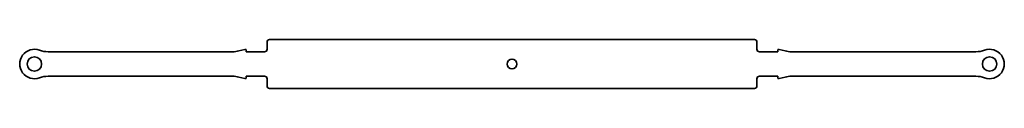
# Model space of a CAD drawing. Header units: millimetres. Extents: x -201 to 201, y -10 to 10.
import ezdxf

# ---------------------------------------------------------------- set-up
doc = ezdxf.new("R2010")
doc.units = ezdxf.units.MM
doc.layers.add('1', color=7, linetype='Continuous', true_color=0xffffff)

msp = doc.modelspace()

# ---------------------------------------------------------------- linework, layer by layer
at = {"layer": '1', "color": 252, "linetype": 'Continuous', "lineweight": 35}
for p, q in [((-100, 6), (-100, 9)), ((-100, 6), (-100, 9)), ((-99, 10), (99, 10)), ((-99, 10), (99, 10)), ((100, 6), (100, 9)), ((100, 6), (100, 9)), ((-114.114402, 5), (-189.432236, 5)), ((-114.114402, 5), (-189.432236, 5)), ((-109.12941, 5.982963), (-111.526212, 5.340742)), ((-109.12941, 5.982963), (-111.526212, 5.340742)), ((-108.5, 5), (-108.5, 5.5)), ((-108.5, 5), (-108.5, 5.5)), ((-101, 5), (-108.5, 5)), ((-101, 5), (-108.5, 5)), ((108.5, 5), (101, 5)), ((108.5, 5), (101, 5)), ((108.5, 5.5), (108.5, 5)), ((108.5, 5.5), (108.5, 5)), ((111.526212, 5.340742), (109.12941, 5.982963)), ((111.526212, 5.340742), (109.12941, 5.982963)), ((189.432236, 5), (114.114402, 5)), ((189.432236, 5), (114.114402, 5)), ((-189.432236, -5), (-114.114402, -5)), ((-189.432236, -5), (-114.114402, -5)), ((-111.526212, -5.340742), (-109.12941, -5.982963)), ((-111.526212, -5.340742), (-109.12941, -5.982963)), ((-108.5, -5), (-101, -5)), ((-108.5, -5.5), (-108.5, -5)), ((-108.5, -5), (-101, -5)), ((-108.5, -5.5), (-108.5, -5)), ((-100, -6), (-100, -9)), ((-100, -6), (-100, -9)), ((100, -6), (100, -9)), ((100, -6), (100, -9)), ((101, -5), (108.5, -5)), ((101, -5), (108.5, -5)), ((108.5, -5), (108.5, -5.5)), ((108.5, -5), (108.5, -5.5)), ((109.12941, -5.982963), (111.526212, -5.340742)), ((109.12941, -5.982963), (111.526212, -5.340742)), ((114.114402, -5), (189.432236, -5)), ((114.114402, -5), (189.432236, -5)), ((99, -10), (-99, -10)), ((99, -10), (-99, -10))]:
    msp.add_line(p, q, dxfattribs=at)
for centre, radius in [((-195, 0), 2.949276), ((-195, 0), 2.949276), ((0, 0), 2), ((0, 0), 2), ((195, 0), 2.949276), ((195, 0), 2.949276)]:
    msp.add_circle(centre, radius, dxfattribs=at)
for centre, radius, start, end in [((-99, 9), 1, 90, 180), ((-99, 9), 1, 90, 180), ((99, 9), 1, 0, 90), ((99, 9), 1, 0, 90), ((-195, 0), 6, 69.635865, 290.364135), ((-195, 0), 6, 69.635865, 290.364135), ((-189.432236, 15), 10, 249.635865, 270), ((-189.432236, 15), 10, 249.635865, 270), ((-114.114402, 15), 10, 270, 285), ((-114.114402, 15), 10, 270, 285), ((-109, 5.5), 0.5, 0, 105), ((-109, 5.5), 0.5, 0, 105), ((-101, 6), 1, 270, 0), ((-101, 6), 1, 270, 0), ((101, 6), 1, 180, 270), ((101, 6), 1, 180, 270), ((109, 5.5), 0.5, 75, 180), ((109, 5.5), 0.5, 75, 180), ((114.114402, 15), 10, 255, 270), ((114.114402, 15), 10, 255, 270), ((189.432236, 15), 10, 270, 290.364135), ((189.432236, 15), 10, 270, 290.364135), ((195, 0), 6, 249.635865, 110.364135), ((195, 0), 6, 249.635865, 110.364135), ((-189.432236, -15), 10, 90, 110.364135), ((-189.432236, -15), 10, 90, 110.364135), ((-114.114402, -15), 10, 75, 90), ((-114.114402, -15), 10, 75, 90), ((-109, -5.5), 0.5, 255, 0), ((-109, -5.5), 0.5, 255, 0), ((-101, -6), 1, 0, 90), ((-101, -6), 1, 0, 90), ((101, -6), 1, 90, 180), ((101, -6), 1, 90, 180), ((109, -5.5), 0.5, 180, 285), ((109, -5.5), 0.5, 180, 285), ((114.114402, -15), 10, 90, 105), ((114.114402, -15), 10, 90, 105), ((189.432236, -15), 10, 69.635865, 90), ((189.432236, -15), 10, 69.635865, 90), ((-99, -9), 1, 180, 270), ((-99, -9), 1, 180, 270), ((99, -9), 1, 270, 0), ((99, -9), 1, 270, 0)]:
    msp.add_arc(centre, radius, start, end, dxfattribs=at)

doc.saveas('drawing.dxf')
